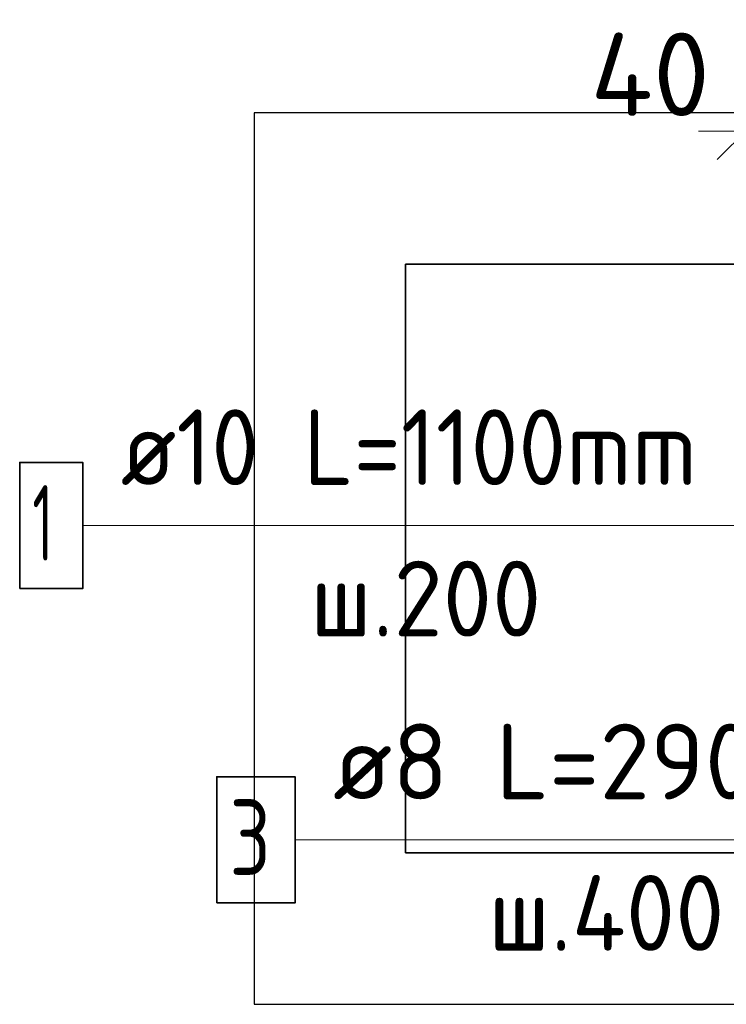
# Model space of a CAD drawing. Header units: millimetres. Extents: x -3026 to 47325, y -2839 to 55854.
# Tile 61 of 130: x 26473 to 26939, y 42434 to 43084. Entities that reach past the tile are written whole.
import ezdxf

# ---------------------------------------------------------------- set-up
doc = ezdxf.new("R2010")
doc.units = ezdxf.units.MM
doc.header["$PDMODE"] = 65
for name, color, linetype, lineweight in [('Standard', 7, 'Continuous', 25), ('Арм.стержн. Арматура края', 96, 'Continuous', 35), ('Размерная линия_ общее', 7, 'Continuous', 13)]:
    doc.layers.add(name, color=color, linetype=linetype, lineweight=lineweight)
doc.layers.add('Арм.стержн.Стяжки', color=7, linetype='Continuous', lineweight=35, true_color=0x501e0f)
doc.styles.add('ISOCPEUR', font='ISOCPEUR')
doc.dimstyles.new('DIMSTYLE_8', dxfattribs={"dimtxt": 55, "dimasz": 62.5, "dimexe": 0, "dimexo": 0, "dimgap": 27.5, "dimtad": 2, "dimdec": 0, "dimrnd": 5, "dimzin": 12, "dimdsep": 46, "dimtxsty": 'ISOCPEUR', "dimblk1": 'ALL_ML_STRICH', "dimblk2": 'ALL_ML_STRICH', "dimsah": 1, "dimcen": 0, "dimclrd": 7, "dimclre": 256, "dimclrt": 7, "dimadec": 0, "dimazin": 0, "dimtfac": 1, "dimtdec": 0, "dimtix": 1, "dimtmove": 2, "dimatfit": 3, "dimfxl": 0, "dimtvp": 1.2, "dimtzin": 0, "dimlwd": 0, "dimlwe": -3, "dimarcsym": 0})

# ---------------------------------------------------------------- blocks, each defined once
blk = doc.blocks.new('ALL_ML_STRICH')
at = {"color": 0, "linetype": 'ByBlock', "lineweight": -2}
for p, q in [((0, -0.5), (0, 0.5)), ((-0.3, -0.3), (0.3, 0.3)), ((-1, 0), (0.5, 0))]:
    blk.add_line(p, q, dxfattribs=at)
blk = doc.blocks.new('*D110')
at = {"layer": 'DEFPOINTS', "color": 7, "linetype": 'Continuous', "lineweight": 13, "transparency": 33554687}
for p in [(26991.9, 43010.4), (26951.9, 42848.46), (26991.9, 42803.46)]:
    blk.add_point(p, dxfattribs=at)
at = {"layer": 'Размерная линия_ общее', "color": 253, "linetype": 'Continuous', "lineweight": -2, "true_color": 0xa0a0a0, "transparency": 33554687}
for p, q in [((26951.9, 42868.46), (26951.9, 43010.4)), ((26991.9, 42823.46), (26991.9, 43010.4))]:
    blk.add_line(p, q, dxfattribs=at)
at = {"layer": 'Размерная линия_ общее', "color": 7, "linetype": 'Continuous', "lineweight": -2, "transparency": 33554687}
blk.add_line((26991.9, 43010.4), (26951.9, 43010.4), dxfattribs=at)
at = {"layer": 'Размерная линия_ общее', "color": 7, "linetype": 'Continuous', "lineweight": 13, "transparency": 33554687, "xscale": 62.5, "yscale": 62.5, "zscale": 62.5}
for p, rotation in [((26951.9, 43010.4), 180), ((26991.9, 43010.4), 360)]:
    blk.add_blockref('ALL_ML_STRICH', p, dxfattribs=dict(at, rotation=rotation))
at = {"layer": 'Размерная линия_ общее', "color": 7, "linetype": 'Continuous', "lineweight": 13, "transparency": 33554687, "insert": (26888.84, 43047.9), "char_height": 55, "width": 110, "attachment_point": 5, "style": 'ISOCPEUR'}
blk.add_mtext('\\A1;{40}', dxfattribs=at)

msp = doc.modelspace()

# ---------------------------------------------------------------- linework, layer by layer
at = {"layer": 'Standard', "color": 52, "linetype": 'Continuous', "lineweight": -3, "transparency": 33554687}
for p, q in [((26727.35, 42922.41), (26727.35, 42533.57)), ((26727.35, 42533.57), (26727.35, 42922.41)), ((28490.69, 42922.41), (26727.35, 42922.41)), ((26727.35, 42922.41), (28490.69, 42922.41)), ((26727.35, 42533.57), (28490.69, 42533.57)), ((28490.69, 42533.57), (26727.35, 42533.57))]:
    msp.add_line(p, q, dxfattribs=at)
at = {"layer": 'Standard', "color": 7, "linetype": 'Continuous', "lineweight": 25, "transparency": 33554687}
msp.add_lwpolyline([(26627.35, 42433.57), (28590.69, 42433.57), (28590.69, 43022.41), (26627.35, 43022.41), (26627.35, 42433.57)], dxfattribs=at)
at = {"layer": 'Арм.стержн. Арматура края', "color": 7, "linetype": 'Continuous', "lineweight": 13, "transparency": 33554687}
for p, q in [((26514.32, 42749.88), (26910.32, 42749.88)), ((26910.32, 42749.88), (26976.9, 42749.88))]:
    msp.add_line(p, q, dxfattribs=at)
at = {"layer": 'Арм.стержн. Арматура края', "color": 7, "linetype": 'Continuous', "lineweight": 35, "transparency": 33554687}
msp.add_lwpolyline([(26472.66, 42708.21), (26514.32, 42708.21), (26514.32, 42791.55), (26472.66, 42791.55), (26472.66, 42708.21)], dxfattribs=at)
at = {"layer": 'Арм.стержн.Стяжки', "color": 7, "linetype": 'Continuous', "lineweight": 13, "transparency": 33554687}
msp.add_line((26654.41, 42542.26), (27018.41, 42542.26), dxfattribs=at)
at = {"layer": 'Арм.стержн.Стяжки', "color": 7, "linetype": 'Continuous', "lineweight": 35, "transparency": 33554687}
msp.add_lwpolyline([(26602.74, 42500.6), (26654.41, 42500.6), (26654.41, 42583.93), (26602.74, 42583.93), (26602.74, 42500.6)], dxfattribs=at)

# ---------------------------------------------------------------- texts
at = {"layer": 'Арм.стержн. Арматура края', "color": 7, "linetype": 'Continuous', "lineweight": 25, "transparency": 33554687, "char_height": 50, "attachment_point": 7, "style": 'ISOCPEUR'}
for s, insert, width in [('\\W0.92;ø10 L=1100mm ', (26539.32, 42776.55), 467.7821), ('\\W0.56;1', (26480.99, 42726.55), 38.8889), ('\\W0.95;ш.200 ', (26664.32, 42676.55), 218.6659)]:
    msp.add_mtext(s, dxfattribs=dict(at, insert=insert, width=width))
at = {"layer": 'Арм.стержн.Стяжки', "color": 7, "linetype": 'Continuous', "lineweight": 25, "transparency": 33554687, "char_height": 50, "attachment_point": 7, "style": 'ISOCPEUR'}
for s, insert, width in [('\\W0.98;ø8 L=290mm ', (26679.41, 42568.93), 429.2108), ('\\W0.78;3', (26611.08, 42518.93), 54.4012), ('\\W0.95;ш.400 ', (26781.91, 42468.93), 223.7057)]:
    msp.add_mtext(s, dxfattribs=dict(at, insert=insert, width=width))

# ---------------------------------------------------------------- dimensions: what is measured, and where the dimension line sits
at = {"layer": 'Размерная линия_ общее', "color": 7, "linetype": 'Continuous', "lineweight": 13, "transparency": 33554687}
dim = msp.add_linear_dim(base=(26951.9, 43010.4), p1=(26991.9, 42823.46), p2=(26951.9, 42868.46), angle=180, dimstyle='DIMSTYLE_8', override={"dimpost": '<>', "dimclrd": 7, "dimclre": 253, "dimclrt": 7, "dimlwd": 0, "dimlwe": 65533}, dxfattribs=at)
dim.commit()
dim.dimension.update_dxf_attribs({"geometry": '*D110', "text_midpoint": (26888.84, 43047.9), "dimtype": 160})

doc.saveas('drawing.dxf')
